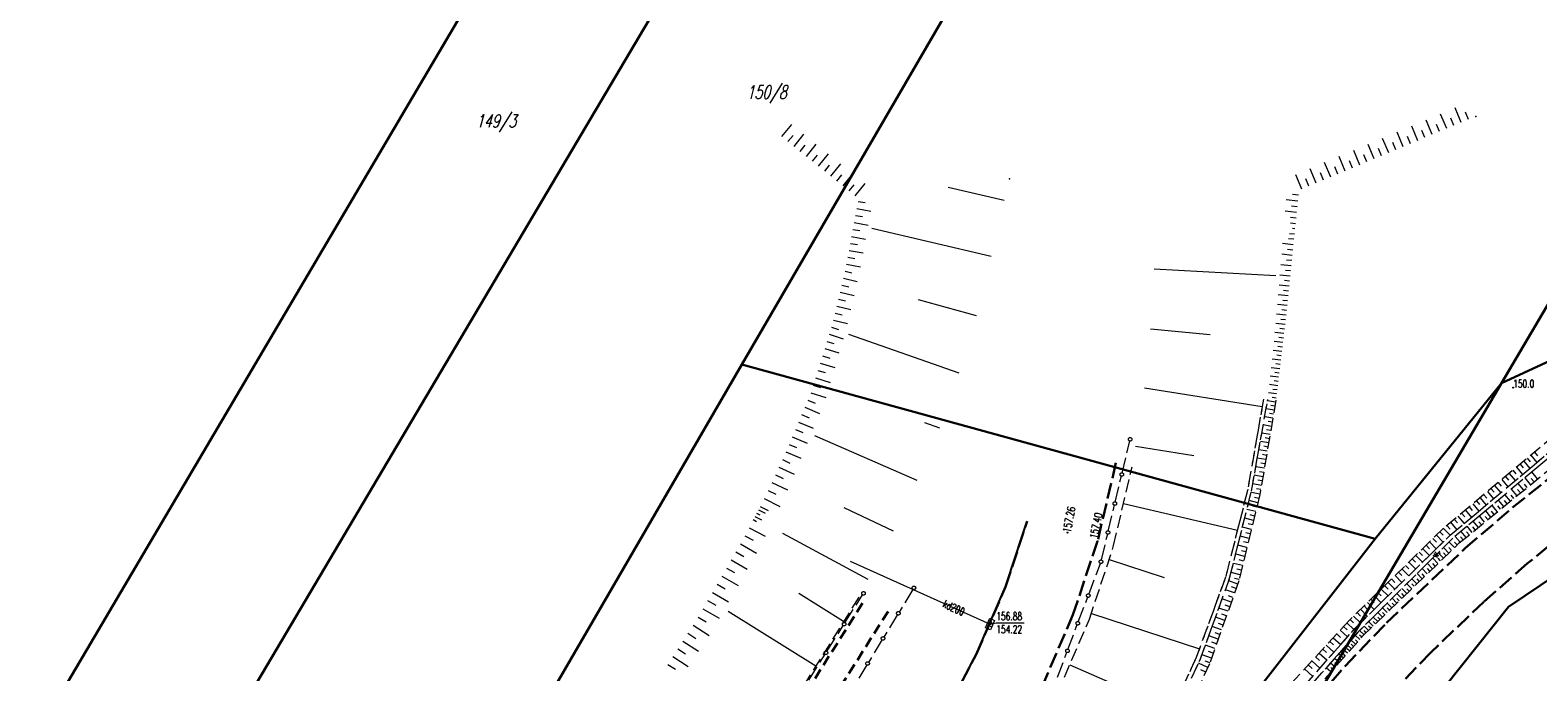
# Model space of a CAD drawing. Header units: metres. Extents: x 8430084 to 8437887, y 5768320 to 5771876.
# Tile 14 of 50: x 8433246 to 8433390, y 5770612 to 5770673. Entities that reach past the tile are written whole.
import ezdxf
from ezdxf.enums import TextEntityAlignment as Align

# ---------------------------------------------------------------- set-up
doc = ezdxf.new("R2010")
doc.units = ezdxf.units.M
doc.header["$MEASUREMENT"] = 0
for name, pattern in [('2_1', [0]), ('2_OTKC', [1.5, 1, -0.5]), ('2_OTKJ', [2, 1.5, -0.5]), ('2_OTKK', [0]), ('2_OTRK', [1.75, 1.25, -0.5]), ('2_OTRKG', [1.75, 1.25, -0.5]), ('2_OTWM', [1, 0.5, -0.5]), ('4_SUKP', [0]), ('GDE', [0]), ('GUK', [2, 1.5, -0.5]), ('GUZ', [1, 0.5, -0.5])]:
    doc.linetypes.add(name, pattern=pattern)
doc.layers.get('0').update_dxf_attribs({"color": 250, "linetype": 'CONTINUOUS', "lineweight": 100})
for name, color, linetype, lineweight in [('Dzialki', 4, 'GDE', 30), ('Numery_dzialek', 4, 'CONTINUOUS', 30), ('OTK_L_0', 253, '2_OTKJ', 30), ('OTK_L_1', 7, '2_OTKK', 25), ('OTK_L_11', 7, 'CONTINUOUS', 18), ('OTK_L_2', 253, '2_OTKC', 30), ('OTR_L_1', 252, '2_OTRK', 18), ('OTR_T_0', 253, 'CONTINUOUS', 18), ('OTR_T_1', 253, 'CONTINUOUS', 18), ('OTW_E_T_2', 7, 'CONTINUOUS', 0), ('OTW_L_3', 7, 'CONTINUOUS', 18), ('Uzytki', 253, 'GUZ', 18)]:
    doc.layers.add(name, color=color, linetype=linetype, lineweight=lineweight)
for name, color, linetype, lineweight, true_color in [('Kontury', 7, 'GUK', 18, 0x008000), ('SUK_T_1', 7, 'CONTINUOUS', 18, 0x803300), ('SUKP_E_T_0', 7, 'CONTINUOUS', 0, 0x803300), ('SUKP_L_0', 7, '4_SUKP', 18, 0x803300), ('SUKR_T_0', 7, 'CONTINUOUS', 18, 0x803300)]:
    doc.layers.add(name, color=color, linetype=linetype, lineweight=lineweight, true_color=true_color)
doc.styles.get("Standard").update_dxf_attribs({"font": 'Simplex.SHX', "width": 0.75})

# ---------------------------------------------------------------- blocks, each defined once
blk = doc.blocks.new('2_OTRN')
at = {"color": 0, "linetype": 'Continuous'}
blk.add_circle((0, 0), 0.045, dxfattribs=at)
blk = doc.blocks.new('2_OTRS')
at = {"color": 0, "linetype": 'Continuous'}
blk.add_circle((0, 0), 0.045, dxfattribs=at)
blk = doc.blocks.new('4_SUKK')
at = {"color": 0, "linetype": 'Continuous'}
for p, q in [((-0.5, -0.25), (-0.5, 0.25)), ((-0.5, 0.25), (0.5, 0.25)), ((-0.175, 0.25), (-0.175, -0.25)), ((0.175, 0.25), (0.175, -0.25)), ((0.5, 0.25), (0.5, -0.25)), ((0.5, -0.25), (-0.5, -0.25))]:
    blk.add_line(p, q, dxfattribs=at)
blk = doc.blocks.new('4_SUPS')
at = {"color": 0, "linetype": 'Continuous'}
blk.add_circle((0, 0), 0.0625, dxfattribs=at)

msp = doc.modelspace()

# ---------------------------------------------------------------- linework, layer by layer
at = {"layer": 'Dzialki'}
for p, q in [((8433243.9, 5770570.63), (8433349.83, 5770749.71)), ((8433313.91, 5770640.96), (8433375, 5770746.08)), ((8433449.68, 5770746.37), (8433386.6, 5770639.19)), ((8433322.83, 5770735.2), (8433231.59, 5770580.35)), ((8433386.6, 5770639.19), (8433434.03, 5770661.13)), ((8433286.23, 5770593.32), (8433313.91, 5770640.96)), ((8433374.53, 5770624.28), (8433313.91, 5770640.96)), ((8433387.29, 5770617.79), (8433422.43, 5770641.5)), ((8433386.6, 5770639.19), (8433336.61, 5770554.25)), ((8433374.53, 5770624.28), (8433386.6, 5770639.19)), ((8433358.62, 5770603.87), (8433374.53, 5770624.28)), ((8433336.61, 5770554.25), (8433387.29, 5770617.79))]:
    msp.add_line(p, q, dxfattribs=at)
at = {"layer": 'Kontury'}
for p, q in [((8433390.47, 5770619.94), (8433387.29, 5770617.79)), ((8433387.29, 5770617.79), (8433336.61, 5770554.25))]:
    msp.add_line(p, q, dxfattribs=at)
at = {"layer": 'OTK_L_0', "linetype": '2_OTKJ'}
for p, q in [((8433349.71, 5770631.55), (8433347.95, 5770624.06)), ((8433387.67, 5770627.27), (8433391.14, 5770630.05)), ((8433339.15, 5770619.7), (8433341.21, 5770625.96)), ((8433383.14, 5770623.39), (8433387.67, 5770627.27)), ((8433394.21, 5770626.11), (8433389.06, 5770621.91)), ((8433347.95, 5770624.06), (8433345.6, 5770617.02)), ((8433375.59, 5770616.23), (8433383.14, 5770623.39)), ((8433389.06, 5770621.91), (8433384.92, 5770618.26)), ((8433336.34, 5770613.22), (8433339.15, 5770619.7)), ((8433384.92, 5770618.26), (8433379.84, 5770613.41)), ((8433345.6, 5770617.02), (8433342.65, 5770610.14)), ((8433371.63, 5770612.09), (8433375.59, 5770616.23)), ((8433334.04, 5770608.83), (8433336.34, 5770613.22)), ((8433379.84, 5770613.41), (8433375.1, 5770608.47)), ((8433366.34, 5770606.06), (8433371.63, 5770612.09))]:
    msp.add_line(p, q, dxfattribs=at)
at = {"layer": 'OTK_L_1', "linetype": '2_OTKK'}
for p, q in [((8433339.15, 5770619.7), (8433341.21, 5770625.96)), ((8433336.34, 5770613.22), (8433339.15, 5770619.7)), ((8433334.04, 5770608.83), (8433336.34, 5770613.22))]:
    msp.add_line(p, q, dxfattribs=at)
at = {"layer": 'OTK_L_11', "linetype": '2_OTKJ'}
for p, q in [((8433350.3, 5770630.57), (8433351.03, 5770633.63)), ((8433349.64, 5770627.8), (8433350.23, 5770630.3)), ((8433348.98, 5770625.03), (8433349.57, 5770627.53)), ((8433348.32, 5770622.26), (8433348.92, 5770624.76)), ((8433347.11, 5770618.97), (8433348.22, 5770621.92)), ((8433323.78, 5770616.25), (8433325.46, 5770618.92)), ((8433330.29, 5770619.44), (8433328.96, 5770617.27)), ((8433346.11, 5770616.33), (8433347.01, 5770618.72)), ((8433322.05, 5770613.51), (8433323.61, 5770615.99)), ((8433328.82, 5770617.04), (8433327.49, 5770614.87)), ((8433345.12, 5770613.69), (8433346.01, 5770616.08)), ((8433327.35, 5770614.64), (8433326.02, 5770612.46)), ((8433320.31, 5770610.76), (8433321.88, 5770613.24)), ((8433344.12, 5770611.05), (8433345.02, 5770613.43)), ((8433325.88, 5770612.23), (8433324.23, 5770609.54))]:
    msp.add_line(p, q, dxfattribs=at)
for centre in [(8433351.07, 5770633.81), (8433350.27, 5770630.44), (8433349.61, 5770627.66), (8433348.95, 5770624.89), (8433348.28, 5770622.09), (8433348.28, 5770622.09), (8433325.56, 5770619.07), (8433330.38, 5770619.59), (8433347.06, 5770618.85), (8433328.89, 5770617.16), (8433323.7, 5770616.12), (8433346.06, 5770616.2), (8433327.42, 5770614.75), (8433321.96, 5770613.38), (8433345.07, 5770613.56), (8433325.95, 5770612.35)]:
    msp.add_circle(centre, 0.17, dxfattribs=at)
at = {"layer": 'OTK_L_2', "linetype": '2_OTKC'}
for p, q in [((8433320.12, 5770609.66), (8433325.65, 5770618.43)), ((8433327.9, 5770617.33), (8433321.94, 5770607.88))]:
    msp.add_line(p, q, dxfattribs=at)
at = {"layer": 'OTR_L_1', "linetype": '2_1'}
for p, q in [((8433381.36, 5770663.55), (8433380.78, 5770664.94)), ((8433382.75, 5770664.13), (8433382.17, 5770665.52)), ((8433383.45, 5770664.42), (8433383.16, 5770665.11)), ((8433317.75, 5770662.78), (8433318.69, 5770663.95)), ((8433378.59, 5770662.39), (8433378.01, 5770663.78)), ((8433379.98, 5770662.97), (8433379.4, 5770664.36)), ((8433380.67, 5770663.26), (8433380.38, 5770663.95)), ((8433382.06, 5770663.84), (8433381.77, 5770664.53)), ((8433318.33, 5770662.31), (8433318.81, 5770662.89)), ((8433318.92, 5770661.84), (8433319.86, 5770663)), ((8433320.09, 5770660.89), (8433321.03, 5770662.06)), ((8433374.43, 5770660.65), (8433373.85, 5770662.03)), ((8433375.81, 5770661.23), (8433375.23, 5770662.61)), ((8433376.51, 5770661.52), (8433376.22, 5770662.21)), ((8433377.2, 5770661.81), (8433376.62, 5770663.19)), ((8433377.9, 5770662.1), (8433377.61, 5770662.79)), ((8433379.28, 5770662.68), (8433378.99, 5770663.37)), ((8433319.5, 5770661.36), (8433319.97, 5770661.95)), ((8433320.67, 5770660.42), (8433321.14, 5770661)), ((8433321.26, 5770659.95), (8433322.2, 5770661.12)), ((8433371.65, 5770659.48), (8433371.07, 5770660.87)), ((8433373.04, 5770660.06), (8433372.46, 5770661.45)), ((8433373.73, 5770660.35), (8433373.44, 5770661.05)), ((8433375.12, 5770660.94), (8433374.83, 5770661.63)), ((8433321.84, 5770659.47), (8433322.31, 5770660.06)), ((8433322.43, 5770659), (8433323.37, 5770660.17)), ((8433323.01, 5770658.53), (8433323.49, 5770659.11)), ((8433323.6, 5770658.06), (8433324.54, 5770659.23)), ((8433367.49, 5770657.74), (8433366.91, 5770659.13)), ((8433368.87, 5770658.32), (8433368.29, 5770659.71)), ((8433369.57, 5770658.61), (8433369.28, 5770659.31)), ((8433370.26, 5770658.9), (8433369.68, 5770660.29)), ((8433370.96, 5770659.19), (8433370.67, 5770659.89)), ((8433372.34, 5770659.77), (8433372.05, 5770660.47)), ((8433324.18, 5770657.58), (8433324.66, 5770658.17)), ((8433324.77, 5770657.11), (8433325.72, 5770658.28)), ((8433339.01, 5770656.67), (8433333.67, 5770657.92)), ((8433368.18, 5770658.03), (8433367.89, 5770658.73)), ((8433325.04, 5770656.58), (8433325.71, 5770656.46)), ((8433367.12, 5770656.61), (8433366.01, 5770656.73)), ((8433367.17, 5770657.17), (8433366.62, 5770657.23)), ((8433324.79, 5770655.24), (8433325.46, 5770655.12)), ((8433324.92, 5770655.91), (8433326.26, 5770655.66)), ((8433367, 5770655.52), (8433365.92, 5770655.63)), ((8433366.95, 5770654.98), (8433366.41, 5770655.03)), ((8433367.06, 5770656.06), (8433366.51, 5770656.12)), ((8433324.54, 5770653.9), (8433325.21, 5770653.78)), ((8433324.67, 5770654.57), (8433326.01, 5770654.32)), ((8433337.76, 5770651.32), (8433326.35, 5770654)), ((8433366.79, 5770653.45), (8433366.33, 5770653.49)), ((8433366.89, 5770654.44), (8433366.42, 5770654.49)), ((8433366.84, 5770653.94), (8433366.61, 5770653.97)), ((8433324.17, 5770651.89), (8433325.51, 5770651.65)), ((8433324.3, 5770652.56), (8433324.97, 5770652.44)), ((8433324.42, 5770653.23), (8433325.76, 5770652.98)), ((8433366.68, 5770652.43), (8433365.66, 5770652.54)), ((8433366.63, 5770651.92), (8433366.12, 5770651.97)), ((8433366.74, 5770652.95), (8433366.22, 5770653)), ((8433323.93, 5770650.56), (8433325.26, 5770650.31)), ((8433324.05, 5770651.23), (8433324.72, 5770651.1)), ((8433366.48, 5770650.41), (8433365.49, 5770650.52)), ((8433366.58, 5770651.41), (8433365.58, 5770651.52)), ((8433366.53, 5770650.91), (8433366.03, 5770650.96)), ((8433323.63, 5770649.22), (8433324.96, 5770648.91)), ((8433323.79, 5770649.89), (8433324.45, 5770649.73)), ((8433353.36, 5770650.13), (8433365, 5770649.48)), ((8433366.38, 5770649.43), (8433365.41, 5770649.53)), ((8433366.33, 5770648.95), (8433365.85, 5770649)), ((8433366.43, 5770649.92), (8433365.94, 5770649.97)), ((8433323.31, 5770647.89), (8433324.65, 5770647.57)), ((8433323.47, 5770648.56), (8433324.14, 5770648.4)), ((8433366.18, 5770647.53), (8433365.25, 5770647.63)), ((8433366.28, 5770648.47), (8433365.33, 5770648.57)), ((8433366.23, 5770648), (8433365.76, 5770648.05)), ((8433323, 5770646.55), (8433324.34, 5770646.23)), ((8433323.16, 5770647.22), (8433323.83, 5770647.06)), ((8433336.36, 5770645.63), (8433330.83, 5770647.15)), ((8433366.08, 5770646.6), (8433365.17, 5770646.7)), ((8433366.04, 5770646.15), (8433365.58, 5770646.19)), ((8433366.13, 5770647.06), (8433365.67, 5770647.11)), ((8433322.68, 5770645.2), (8433324.03, 5770644.88)), ((8433322.84, 5770645.88), (8433323.51, 5770645.72)), ((8433365.9, 5770644.8), (8433365.02, 5770644.89)), ((8433365.99, 5770645.69), (8433365.09, 5770645.79)), ((8433365.94, 5770645.25), (8433365.5, 5770645.29)), ((8433322.27, 5770643.86), (8433323.61, 5770643.44)), ((8433322.48, 5770644.53), (8433323.15, 5770644.32)), ((8433334.71, 5770640.15), (8433324.15, 5770643.83)), ((8433353.01, 5770644.39), (8433358.73, 5770643.83)), ((8433365.79, 5770643.93), (8433364.93, 5770644.03)), ((8433365.74, 5770643.5), (8433365.31, 5770643.55)), ((8433365.85, 5770644.36), (8433365.41, 5770644.42)), ((8433321.63, 5770641.81), (8433322.32, 5770641.59)), ((8433321.84, 5770642.5), (8433323.21, 5770642.07)), ((8433322.06, 5770643.18), (8433322.73, 5770642.97)), ((8433365.59, 5770642.22), (8433364.75, 5770642.32)), ((8433365.69, 5770643.07), (8433364.84, 5770643.17)), ((8433365.53, 5770641.8), (8433365.12, 5770641.85)), ((8433365.64, 5770642.64), (8433365.21, 5770642.69)), ((8433321.19, 5770640.41), (8433321.89, 5770640.19)), ((8433321.41, 5770641.11), (8433322.8, 5770640.67)), ((8433365.38, 5770640.56), (8433364.57, 5770640.66)), ((8433365.48, 5770641.38), (8433364.66, 5770641.48)), ((8433365.43, 5770640.97), (8433365.02, 5770641.02)), ((8433320.74, 5770638.99), (8433321.45, 5770638.76)), ((8433320.96, 5770639.7), (8433322.38, 5770639.26)), ((8433365.19, 5770638.94), (8433364.39, 5770639.04)), ((8433365.28, 5770639.75), (8433364.48, 5770639.84)), ((8433365.24, 5770639.34), (8433364.84, 5770639.39)), ((8433365.33, 5770640.15), (8433364.93, 5770640.2)), ((8433320.23, 5770637.57), (8433320.92, 5770637.28)), ((8433320.51, 5770638.27), (8433321.95, 5770637.82)), ((8433352.45, 5770638.72), (8433363.71, 5770636.95)), ((8433364.99, 5770637.37), (8433364.22, 5770637.5)), ((8433365.09, 5770638.15), (8433364.31, 5770638.25)), ((8433365.04, 5770637.76), (8433364.65, 5770637.81)), ((8433365.14, 5770638.55), (8433364.74, 5770638.59)), ((8433319.63, 5770636.17), (8433320.34, 5770635.87)), ((8433319.93, 5770636.87), (8433321.33, 5770636.28)), ((8433364.86, 5770636.61), (8433364.08, 5770636.74)), ((8433364.79, 5770636.22), (8433364.4, 5770636.29)), ((8433364.92, 5770636.99), (8433364.54, 5770637.06)), ((8433319.04, 5770634.75), (8433319.75, 5770634.45)), ((8433319.34, 5770635.46), (8433320.75, 5770634.87)), ((8433332.87, 5770634.87), (8433331.42, 5770635.37)), ((8433364.59, 5770635.05), (8433363.81, 5770635.19)), ((8433364.73, 5770635.83), (8433363.95, 5770635.96)), ((8433364.53, 5770634.66), (8433364.13, 5770634.73)), ((8433364.66, 5770635.44), (8433364.27, 5770635.51)), ((8433318.43, 5770633.32), (8433319.15, 5770633.02)), ((8433318.74, 5770634.04), (8433320.16, 5770633.43)), ((8433330.68, 5770629.86), (8433320.91, 5770634.13)), ((8433351.57, 5770633.14), (8433357.15, 5770632.26)), ((8433364.33, 5770633.47), (8433363.53, 5770633.61)), ((8433364.46, 5770634.27), (8433363.67, 5770634.4)), ((8433364.26, 5770633.07), (8433363.86, 5770633.14)), ((8433364.39, 5770633.87), (8433364, 5770633.94)), ((8433317.8, 5770631.88), (8433318.52, 5770631.54)), ((8433318.13, 5770632.6), (8433319.57, 5770631.99)), ((8433364.05, 5770631.87), (8433363.24, 5770632)), ((8433364.19, 5770632.67), (8433363.38, 5770632.81)), ((8433364.12, 5770632.27), (8433363.72, 5770632.34)), ((8433388.73, 5770631.71), (8433389.31, 5770631.02)), ((8433389.07, 5770632), (8433389.36, 5770631.66)), ((8433389.42, 5770632.29), (8433390, 5770631.6)), ((8433389.77, 5770632.58), (8433390.05, 5770632.24)), ((8433317.12, 5770630.41), (8433317.86, 5770630.07)), ((8433317.46, 5770631.15), (8433318.92, 5770630.47)), ((8433363.78, 5770630.23), (8433362.95, 5770630.37)), ((8433363.92, 5770631.05), (8433363.1, 5770631.19)), ((8433363.85, 5770630.64), (8433363.44, 5770630.71)), ((8433363.98, 5770631.46), (8433363.58, 5770631.53)), ((8433386.99, 5770630.26), (8433387.28, 5770629.91)), ((8433387.34, 5770630.55), (8433387.92, 5770629.86)), ((8433387.69, 5770630.84), (8433387.98, 5770630.5)), ((8433388.03, 5770631.13), (8433388.61, 5770630.44)), ((8433388.38, 5770631.42), (8433388.67, 5770631.08)), ((8433390.06, 5770630.02), (8433389.51, 5770630.68)), ((8433316.42, 5770628.9), (8433317.18, 5770628.55)), ((8433316.77, 5770629.66), (8433318.27, 5770628.97)), ((8433363.64, 5770629.4), (8433362.8, 5770629.54)), ((8433363.57, 5770628.99), (8433363.15, 5770629.06)), ((8433363.71, 5770629.82), (8433363.29, 5770629.89)), ((8433385.25, 5770628.8), (8433385.83, 5770628.1)), ((8433385.6, 5770629.1), (8433385.89, 5770628.75)), ((8433385.94, 5770629.39), (8433386.53, 5770628.69)), ((8433386.29, 5770629.68), (8433386.58, 5770629.33)), ((8433386.64, 5770629.97), (8433387.22, 5770629.27)), ((8433388.1, 5770628.41), (8433387.57, 5770629.05)), ((8433388.42, 5770628.68), (8433388.15, 5770629)), ((8433388.74, 5770628.94), (8433388.21, 5770629.59)), ((8433389.07, 5770629.21), (8433388.8, 5770629.53)), ((8433389.39, 5770629.47), (8433388.86, 5770630.13)), ((8433389.72, 5770629.74), (8433389.45, 5770630.07)), ((8433315.66, 5770627.38), (8433316.42, 5770626.99)), ((8433316.05, 5770628.14), (8433317.56, 5770627.37)), ((8433350.43, 5770627.66), (8433361.34, 5770625.11)), ((8433363.29, 5770627.73), (8433362.45, 5770627.94)), ((8433363.49, 5770628.57), (8433362.67, 5770628.71)), ((8433363.19, 5770627.31), (8433362.77, 5770627.41)), ((8433363.4, 5770628.15), (8433362.98, 5770628.25)), ((8433383.85, 5770627.63), (8433384.43, 5770626.93)), ((8433384.2, 5770627.93), (8433384.49, 5770627.58)), ((8433384.55, 5770628.22), (8433385.13, 5770627.52)), ((8433384.9, 5770628.51), (8433385.19, 5770628.16)), ((8433386.21, 5770626.87), (8433385.7, 5770627.48)), ((8433386.52, 5770627.12), (8433386.26, 5770627.43)), ((8433386.83, 5770627.38), (8433386.32, 5770628)), ((8433387.14, 5770627.63), (8433386.89, 5770627.95)), ((8433387.46, 5770627.89), (8433386.94, 5770628.52)), ((8433387.78, 5770628.15), (8433387.52, 5770628.47)), ((8433315.01, 5770626.12), (8433315.32, 5770625.95)), ((8433315.17, 5770626.43), (8433315.8, 5770626.11)), ((8433315.33, 5770626.75), (8433315.65, 5770626.59)), ((8433315.5, 5770627.07), (8433316.13, 5770626.74)), ((8433328.43, 5770625.02), (8433323.69, 5770627.26)), ((8433362.88, 5770626.04), (8433362.03, 5770626.25)), ((8433363.09, 5770626.89), (8433362.24, 5770627.09)), ((8433362.98, 5770626.46), (8433362.56, 5770626.57)), ((8433382.09, 5770626.16), (8433382.38, 5770625.81)), ((8433382.44, 5770626.46), (8433383.03, 5770625.75)), ((8433382.79, 5770626.75), (8433383.09, 5770626.4)), ((8433383.14, 5770627.05), (8433383.73, 5770626.34)), ((8433383.5, 5770627.34), (8433383.79, 5770626.99)), ((8433384.39, 5770625.38), (8433383.91, 5770625.97)), ((8433384.69, 5770625.62), (8433384.44, 5770625.92)), ((8433384.99, 5770625.87), (8433384.5, 5770626.47)), ((8433385.29, 5770626.12), (8433385.04, 5770626.42)), ((8433385.59, 5770626.37), (8433385.1, 5770626.97)), ((8433385.9, 5770626.62), (8433385.65, 5770626.92)), ((8433314.21, 5770624.56), (8433314.99, 5770624.16)), ((8433314.61, 5770625.34), (8433316.16, 5770624.55)), ((8433326.01, 5770620.38), (8433317.83, 5770624.79)), ((8433362.46, 5770624.33), (8433361.6, 5770624.54)), ((8433362.67, 5770625.19), (8433361.81, 5770625.4)), ((8433362.57, 5770624.76), (8433362.14, 5770624.86)), ((8433362.78, 5770625.61), (8433362.35, 5770625.72)), ((8433380.38, 5770624.63), (8433381.02, 5770623.98)), ((8433380.71, 5770624.95), (8433381.03, 5770624.63)), ((8433381.04, 5770625.28), (8433381.68, 5770624.62)), ((8433381.39, 5770625.57), (8433381.68, 5770625.22)), ((8433381.74, 5770625.87), (8433382.33, 5770625.16)), ((8433382.64, 5770623.95), (8433382.17, 5770624.52)), ((8433382.93, 5770624.18), (8433382.69, 5770624.47)), ((8433383.22, 5770624.42), (8433382.74, 5770625)), ((8433383.51, 5770624.66), (8433383.27, 5770624.95)), ((8433383.8, 5770624.9), (8433383.32, 5770625.48)), ((8433384.09, 5770625.14), (8433383.85, 5770625.43)), ((8433313.34, 5770623.03), (8433314.11, 5770622.59)), ((8433313.79, 5770623.79), (8433315.31, 5770622.91)), ((8433362.25, 5770623.46), (8433361.38, 5770623.68)), ((8433362.15, 5770623.03), (8433361.71, 5770623.14)), ((8433362.36, 5770623.9), (8433361.92, 5770624)), ((8433378.73, 5770623.02), (8433379.05, 5770622.7)), ((8433379.06, 5770623.35), (8433379.7, 5770622.69)), ((8433379.39, 5770623.67), (8433379.71, 5770623.34)), ((8433379.72, 5770623.99), (8433380.36, 5770623.33)), ((8433380.05, 5770624.31), (8433380.37, 5770623.98)), ((8433381.57, 5770622.92), (8433381.06, 5770623.45)), ((8433381.83, 5770623.18), (8433381.58, 5770623.44)), ((8433382.1, 5770623.44), (8433381.59, 5770623.97)), ((8433382.37, 5770623.7), (8433382.11, 5770623.96)), ((8433312.9, 5770622.26), (8433314.43, 5770621.37)), ((8433349.06, 5770622.31), (8433354.31, 5770620.59)), ((8433361.83, 5770621.72), (8433360.95, 5770621.93)), ((8433362.04, 5770622.59), (8433361.17, 5770622.81)), ((8433361.93, 5770622.16), (8433361.49, 5770622.26)), ((8433377.41, 5770621.74), (8433377.73, 5770621.41)), ((8433377.74, 5770622.06), (8433378.39, 5770621.4)), ((8433378.07, 5770622.38), (8433378.39, 5770622.05)), ((8433378.4, 5770622.7), (8433379.04, 5770622.04)), ((8433380.01, 5770621.42), (8433379.52, 5770621.93)), ((8433380.27, 5770621.67), (8433380.02, 5770621.92)), ((8433380.52, 5770621.92), (8433380.03, 5770622.43)), ((8433380.78, 5770622.17), (8433380.53, 5770622.43)), ((8433381.04, 5770622.42), (8433380.54, 5770622.94)), ((8433381.3, 5770622.67), (8433381.05, 5770622.93)), ((8433312, 5770620.72), (8433313.55, 5770619.82)), ((8433312.45, 5770621.49), (8433313.22, 5770621.05)), ((8433361.36, 5770619.96), (8433360.5, 5770620.27)), ((8433361.61, 5770620.84), (8433360.73, 5770621.05)), ((8433361.5, 5770620.4), (8433361.06, 5770620.5)), ((8433361.72, 5770621.28), (8433361.28, 5770621.39)), ((8433376.09, 5770620.45), (8433376.41, 5770620.12)), ((8433376.42, 5770620.77), (8433377.07, 5770620.11)), ((8433376.75, 5770621.09), (8433377.07, 5770620.76)), ((8433377.08, 5770621.41), (8433377.73, 5770620.75)), ((8433378.51, 5770619.97), (8433378.04, 5770620.46)), ((8433378.76, 5770620.21), (8433378.52, 5770620.46)), ((8433379, 5770620.45), (8433378.53, 5770620.95)), ((8433379.25, 5770620.69), (8433379.01, 5770620.94)), ((8433379.5, 5770620.93), (8433379.02, 5770621.44)), ((8433379.76, 5770621.18), (8433379.51, 5770621.43)), ((8433311.09, 5770619.16), (8433312.65, 5770618.25)), ((8433311.55, 5770619.94), (8433312.32, 5770619.49)), ((8433323.65, 5770616.38), (8433319.37, 5770619.05)), ((8433361.06, 5770619.1), (8433360.19, 5770619.4)), ((8433360.91, 5770618.66), (8433360.47, 5770618.82)), ((8433361.21, 5770619.53), (8433360.78, 5770619.68)), ((8433374.44, 5770618.83), (8433375.08, 5770618.17)), ((8433374.77, 5770619.16), (8433375.09, 5770618.83)), ((8433375.1, 5770619.48), (8433375.75, 5770618.82)), ((8433375.43, 5770619.8), (8433375.75, 5770619.47)), ((8433375.76, 5770620.12), (8433376.41, 5770619.46)), ((8433377.06, 5770618.58), (8433376.6, 5770619.05)), ((8433377.3, 5770618.81), (8433377.07, 5770619.04)), ((8433377.54, 5770619.04), (8433377.08, 5770619.52)), ((8433378.02, 5770619.5), (8433377.55, 5770619.99)), ((8433377.78, 5770619.27), (8433377.55, 5770619.51)), ((8433378.26, 5770619.74), (8433378.03, 5770619.98)), ((8433310.18, 5770617.59), (8433311.75, 5770616.68)), ((8433310.64, 5770618.38), (8433311.42, 5770617.92)), ((8433320.98, 5770612.1), (8433312.61, 5770617.32)), ((8433360.44, 5770617.35), (8433359.56, 5770617.66)), ((8433360.75, 5770618.23), (8433359.88, 5770618.54)), ((8433360.6, 5770617.79), (8433360.16, 5770617.94)), ((8433373.12, 5770617.54), (8433373.76, 5770616.88)), ((8433373.45, 5770617.86), (8433373.77, 5770617.53)), ((8433373.78, 5770618.19), (8433374.42, 5770617.53)), ((8433374.11, 5770618.51), (8433374.43, 5770618.18)), ((8433375.66, 5770617.23), (8433375.22, 5770617.69)), ((8433375.89, 5770617.45), (8433375.67, 5770617.68)), ((8433376.12, 5770617.67), (8433375.68, 5770618.13)), ((8433376.36, 5770617.9), (8433376.13, 5770618.13)), ((8433376.59, 5770618.12), (8433376.14, 5770618.59)), ((8433376.82, 5770618.35), (8433376.6, 5770618.58)), ((8433309.24, 5770616.02), (8433310.78, 5770615.02)), ((8433309.72, 5770616.8), (8433310.51, 5770616.34)), ((8433347.36, 5770617.14), (8433357.7, 5770613.76)), ((8433359.82, 5770615.58), (8433358.92, 5770615.89)), ((8433360.13, 5770616.47), (8433359.24, 5770616.78)), ((8433359.97, 5770616.02), (8433359.53, 5770616.18)), ((8433360.29, 5770616.91), (8433359.84, 5770617.07)), ((8433371.48, 5770615.88), (8433371.83, 5770615.56)), ((8433371.8, 5770616.23), (8433372.49, 5770615.6)), ((8433372.12, 5770616.57), (8433372.45, 5770616.24)), ((8433372.45, 5770616.89), (8433373.1, 5770616.23)), ((8433372.78, 5770617.22), (8433373.11, 5770616.89)), ((8433373.88, 5770615.51), (8433373.46, 5770615.94)), ((8433374.32, 5770615.93), (8433373.89, 5770616.37)), ((8433374.1, 5770615.72), (8433373.89, 5770615.94)), ((8433374.54, 5770616.14), (8433374.32, 5770616.37)), ((8433374.76, 5770616.36), (8433374.33, 5770616.8)), ((8433375.21, 5770616.79), (8433374.77, 5770617.24)), ((8433374.98, 5770616.57), (8433374.77, 5770616.8)), ((8433375.44, 5770617.01), (8433375.22, 5770617.24)), ((8433308.26, 5770614.5), (8433309.77, 5770613.52)), ((8433308.75, 5770615.25), (8433309.51, 5770614.76)), ((8433359.5, 5770614.68), (8433358.6, 5770615)), ((8433359.34, 5770614.23), (8433358.89, 5770614.39)), ((8433359.66, 5770615.13), (8433359.21, 5770615.29)), ((8433370.18, 5770614.46), (8433370.54, 5770614.13)), ((8433370.51, 5770614.82), (8433371.22, 5770614.16)), ((8433370.84, 5770615.18), (8433371.19, 5770614.85)), ((8433371.16, 5770615.53), (8433371.86, 5770614.89)), ((8433372.65, 5770614.21), (8433372.2, 5770614.61)), ((8433373.04, 5770614.66), (8433372.6, 5770615.05)), ((8433372.84, 5770614.43), (8433372.62, 5770614.63)), ((8433373.24, 5770614.88), (8433373.01, 5770615.07)), ((8433373.45, 5770615.09), (8433373.03, 5770615.52)), ((8433373.66, 5770615.3), (8433373.45, 5770615.51)), ((8433307.3, 5770613.01), (8433308.78, 5770612.05)), ((8433307.78, 5770613.75), (8433308.53, 5770613.27)), ((8433358.86, 5770612.87), (8433357.95, 5770613.19)), ((8433359.18, 5770613.78), (8433358.27, 5770614.1)), ((8433359.02, 5770613.33), (8433358.56, 5770613.49)), ((8433368.82, 5770612.98), (8433369.19, 5770612.63)), ((8433369.16, 5770613.35), (8433369.91, 5770612.67)), ((8433369.5, 5770613.73), (8433369.87, 5770613.39)), ((8433369.84, 5770614.1), (8433370.57, 5770613.43)), ((8433371.46, 5770612.88), (8433371.02, 5770613.28)), ((8433371.86, 5770613.33), (8433371.41, 5770613.72)), ((8433371.66, 5770613.1), (8433371.44, 5770613.3)), ((8433372.25, 5770613.77), (8433371.81, 5770614.16)), ((8433372.05, 5770613.55), (8433371.83, 5770613.74)), ((8433372.45, 5770613.99), (8433372.23, 5770614.19)), ((8433306.83, 5770612.27), (8433307.56, 5770611.8)), ((8433345.29, 5770612.22), (8433350.19, 5770610.09)), ((8433358.5, 5770611.97), (8433357.62, 5770612.38)), ((8433358.3, 5770611.53), (8433357.85, 5770611.73)), ((8433358.7, 5770612.42), (8433358.24, 5770612.58)), ((8433367.76, 5770611.83), (8433368.54, 5770611.12)), ((8433368.12, 5770612.22), (8433368.5, 5770611.86)), ((8433368.47, 5770612.6), (8433369.23, 5770611.9)), ((8433370.28, 5770611.55), (8433369.84, 5770611.95)), ((8433370.68, 5770612), (8433370.23, 5770612.39)), ((8433370.48, 5770611.78), (8433370.26, 5770611.97)), ((8433371.07, 5770612.44), (8433370.63, 5770612.83)), ((8433370.87, 5770612.22), (8433370.65, 5770612.42)), ((8433371.27, 5770612.66), (8433371.04, 5770612.86))]:
    msp.add_line(p, q, dxfattribs=at)
at = {"layer": 'OTR_L_1', "linetype": '2_OTRK'}
for p, q in [((8433363.83, 5770637.64), (8433362.3, 5770628.92)), ((8433362.68, 5770628.85), (8433364.24, 5770637.61)), ((8433381.69, 5770624.63), (8433392.2, 5770633.45)), ((8433392.48, 5770633.17), (8433381.96, 5770624.34)), ((8433362.3, 5770628.92), (8433360.2, 5770620.62)), ((8433360.59, 5770620.51), (8433362.68, 5770628.85)), ((8433372.72, 5770615.86), (8433381.69, 5770624.63)), ((8433381.96, 5770624.34), (8433372.88, 5770615.37)), ((8433360.2, 5770620.62), (8433357.4, 5770612.93)), ((8433357.77, 5770612.71), (8433360.59, 5770620.51)), ((8433364.3, 5770606.32), (8433372.72, 5770615.86)), ((8433372.88, 5770615.37), (8433364.59, 5770606.04)), ((8433357.4, 5770612.93), (8433353.62, 5770604.79)), ((8433353.98, 5770604.61), (8433357.77, 5770612.71))]:
    msp.add_line(p, q, dxfattribs=at)
at = {"layer": 'OTR_L_1', "linetype": '2_OTRKG'}
for p, q in [((8433365.02, 5770637.57), (8433363.49, 5770628.54)), ((8433391.65, 5770634.16), (8433381.07, 5770625.31)), ((8433382.57, 5770623.89), (8433393.03, 5770632.45)), ((8433349.49, 5770623.63), (8433351.26, 5770631.19)), ((8433363.49, 5770628.54), (8433361.47, 5770620.26)), ((8433381.07, 5770625.31), (8433372.05, 5770616.5)), ((8433347.19, 5770616.61), (8433349.49, 5770623.63)), ((8433373.31, 5770614.96), (8433382.57, 5770623.89)), ((8433361.47, 5770620.26), (8433358.66, 5770612.31)), ((8433325.1, 5770618.7), (8433319.73, 5770610.1)), ((8433344.08, 5770609.44), (8433347.19, 5770616.61)), ((8433372.05, 5770616.5), (8433363.51, 5770607.2)), ((8433365.04, 5770605.66), (8433373.31, 5770614.96)), ((8433358.66, 5770612.31), (8433354.88, 5770604.18))]:
    msp.add_line(p, q, dxfattribs=at)
at = {"layer": 'OTR_L_1', "linetype": '2_1'}
for p in [(8433384.14, 5770664.71), (8433339.51, 5770658.73)]:
    msp.add_point(p, dxfattribs=at)
at = {"layer": 'OTW_L_3', "linetype": '2_OTWM'}
for p, q in [((8433363.83, 5770637.64), (8433362.3, 5770628.92)), ((8433362.68, 5770628.85), (8433364.24, 5770637.61)), ((8433381.69, 5770624.63), (8433392.2, 5770633.45)), ((8433392.48, 5770633.17), (8433381.96, 5770624.34)), ((8433362.3, 5770628.92), (8433360.2, 5770620.62)), ((8433360.59, 5770620.51), (8433362.68, 5770628.85)), ((8433372.72, 5770615.86), (8433381.69, 5770624.63)), ((8433381.96, 5770624.34), (8433372.88, 5770615.37)), ((8433360.2, 5770620.62), (8433357.4, 5770612.93)), ((8433357.77, 5770612.71), (8433360.59, 5770620.51)), ((8433364.3, 5770606.32), (8433372.72, 5770615.86)), ((8433372.88, 5770615.37), (8433364.59, 5770606.04)), ((8433357.4, 5770612.93), (8433353.62, 5770604.79)), ((8433353.98, 5770604.61), (8433357.77, 5770612.71))]:
    msp.add_line(p, q, dxfattribs=at)
at = {"layer": 'SUKP_L_0', "linetype": '4_SUKP'}
msp.add_line((8433324.29, 5770622.16), (8433337.67, 5770616.12), dxfattribs=at)
at = {"layer": 'SUKR_T_0', "linetype": 'Continuous', "lineweight": 0}
for p, q in [((8433337.67, 5770616.12), (8433338.26, 5770616.25)), ((8433338.26, 5770616.25), (8433340.92, 5770616.25))]:
    msp.add_line(p, q, dxfattribs=at)
at = {"layer": 'Uzytki'}
for p, q in [((8433422.43, 5770641.5), (8433387.29, 5770617.79)), ((8433387.29, 5770617.79), (8433336.61, 5770554.25))]:
    msp.add_line(p, q, dxfattribs=at)

# ---------------------------------------------------------------- block references
at = {"layer": 'OTR_T_0'}
for p in [(8433345.06, 5770624.88), (8433347.95, 5770624.06)]:
    msp.add_blockref('2_OTRS', p, dxfattribs=at)
at = {"layer": 'OTR_T_1'}
msp.add_blockref('2_OTRN', (8433387.72, 5770638.76), dxfattribs=at)
at = {"layer": 'SUK_T_1', "rotation": 66.0147791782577}
msp.add_blockref('4_SUKK', (8433337.67, 5770616.12), dxfattribs=at)
at = {"layer": 'SUKR_T_0'}
msp.add_blockref('4_SUPS', (8433337.67, 5770616.12), dxfattribs=at)

# ---------------------------------------------------------------- texts
at = {"layer": 'Numery_dzialek', "oblique": 15, "width": 0.7}
for s, p in [('150/8', (8433316.28, 5770666.95)), ('149/3', (8433290.39, 5770664.18))]:
    msp.add_text(s, height=1.26, dxfattribs=at).set_placement(p, align=Align.MIDDLE)
at = {"layer": 'OTR_T_0', "lineweight": 9, "width": 0.7}
for s, rotation, p in [('157.26', 79.2375, (8433345.37, 5770624.85)), ('157.40', 77.9052, (8433347.92, 5770624.26))]:
    msp.add_text(s, height=0.75, rotation=rotation, dxfattribs=at).set_placement(p)
at = {"layer": 'OTR_T_1', "lineweight": 9, "width": 0.7}
msp.add_text('150.0', height=0.75, dxfattribs=at).set_placement((8433387.72, 5770638.76))
at = {"layer": 'OTW_E_T_2', "lineweight": 9, "width": 0.7}
msp.add_text('w.', height=0.75, rotation=55.1247, dxfattribs=at).set_placement((8433380.29, 5770622.9), align=Align.MIDDLE)
at = {"layer": 'SUKP_E_T_0', "lineweight": 9, "width": 0.7}
msp.add_text('kd200', height=0.75, rotation=335.7046, dxfattribs=at).set_placement((8433334.2, 5770617.68), align=Align.MIDDLE)
at = {"layer": 'SUKR_T_0', "lineweight": 9, "width": 0.7}
for s, p in [('156.88', (8433338.26, 5770617.25)), ('154.22', (8433338.26, 5770616))]:
    msp.add_text(s, height=0.75, dxfattribs=at).set_placement(p, align=Align.TOP_LEFT)

doc.saveas('drawing.dxf')
